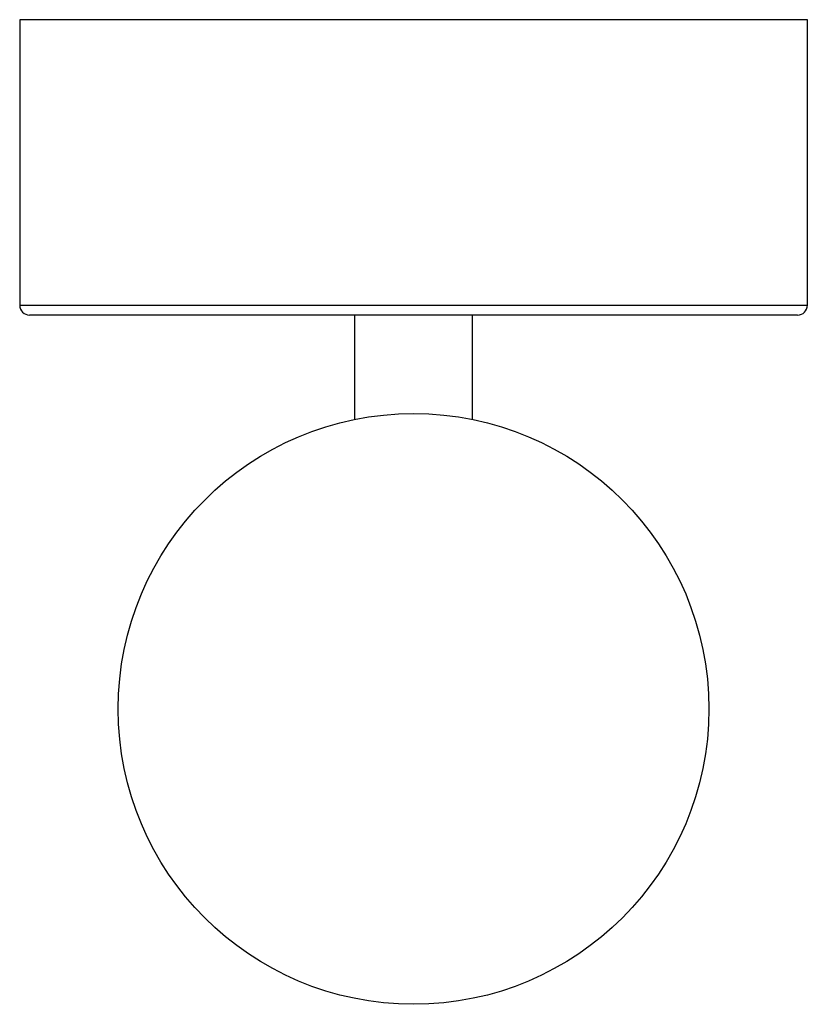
# Paper-space layout '_Superior' of a CAD drawing. Header units: millimetres. Extents: x -57 to 23, y -145 to -45.
import ezdxf

# ---------------------------------------------------------------- set-up
doc = ezdxf.new("R2010")
doc.units = ezdxf.units.MM

psp = doc.layouts.new('_Superior')

# ---------------------------------------------------------------- linework, layer by layer
at = {"color": 7, "linetype": 'Continuous', "lineweight": 25}
for p, q in [((-56.59, -45), (-56.59, -74)), ((23.41, -45), (-56.59, -45)), ((23.41, -74), (23.41, -45)), ((22.41, -75), (-55.59, -75)), ((-22.59, -75), (-22.59, -85.61)), ((-10.59, -85.61), (-10.59, -75))]:
    psp.add_line(p, q, dxfattribs=at)
at = {"color": 8, "linetype": 'Continuous', "lineweight": 25}
psp.add_line((-56.59, -74), (23.41, -74), dxfattribs=at)
at = {"color": 7, "linetype": 'Continuous', "lineweight": 25}
psp.add_circle((-16.59, -115), 30, dxfattribs=at)
for centre, start, end in [((-55.59, -74), 180, 270), ((22.41, -74), 270, 0)]:
    psp.add_arc(centre, 1, start, end, dxfattribs=at)

doc.saveas('drawing.dxf')
